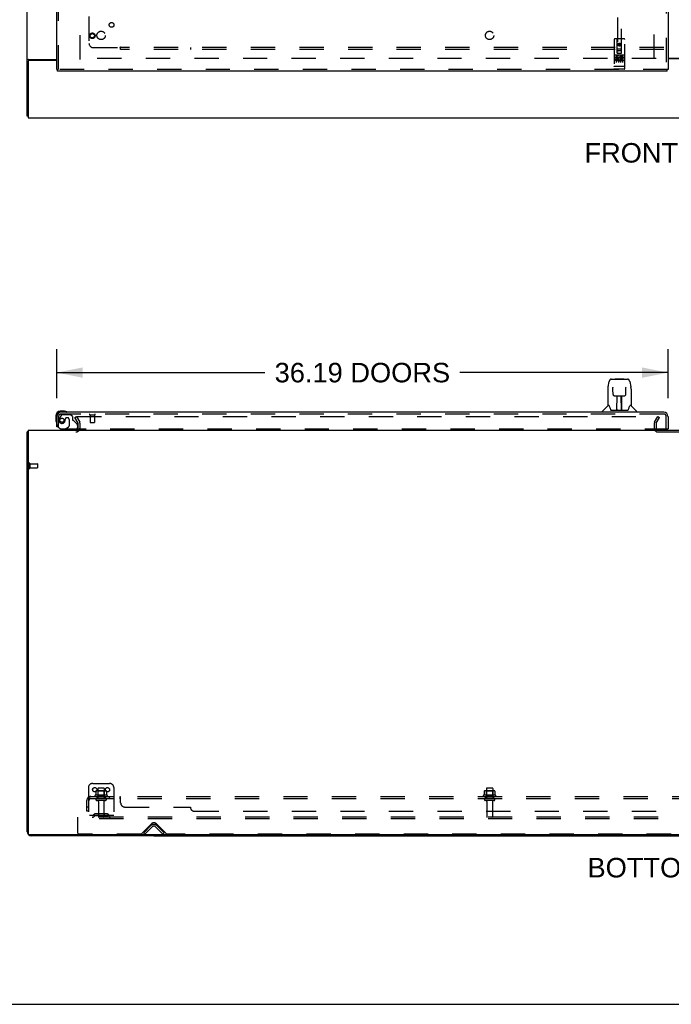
# Model space of a CAD drawing. Header units: inches. Extents: x 0 to 262, y 0 to 169.
# Tile 2 of 67: x 47 to 86, y 0 to 58. Entities that reach past the tile are written whole.
import ezdxf

# ---------------------------------------------------------------- set-up
doc = ezdxf.new("R2010")
doc.units = ezdxf.units.IN
doc.header["$LTSCALE"] = 14.384615
doc.header["$MEASUREMENT"] = 0
doc.linetypes.add('HIDDEN', pattern=[0.2, 0.1, -0.1])
doc.layers.get('0').update_dxf_attribs({"linetype": 'CONTINUOUS'})
for name, color, linetype in [('DEFAULT_2', 8, 'HIDDEN'), ('DIMENSIONS', 7, 'CONTINUOUS'), ('LEFTHAND_DOOR_ASSEMBLY', 7, 'CONTINUOUS'), ('SUBPANEL', 7, 'CONTINUOUS')]:
    doc.layers.add(name, color=color, linetype=linetype)
doc.styles.get("Standard").update_dxf_attribs({"font": 'arial.ttf'})
doc.dimstyles.new('DIMSTYLE_1', dxfattribs={"dimtxt": 1.153846, "dimasz": 1.538462, "dimexe": 0.09, "dimexo": 0.07, "dimgap": 0.0375, "dimtad": 0, "dimtih": 1, "dimtoh": 1, "dimzin": 4, "dimdsep": 46, "dimtxsty": 'Standard', "dimblk": '_FILLED', "dimblk1": '_FILLED', "dimblk2": '_FILLED', "dimcen": 0.09, "dimadec": 3, "dimazin": 1, "dimtfac": 1, "dimtdec": 3, "dimtofl": 0, "dimtmove": 0, "dimatfit": 3, "dimldrblk": '_FILLED', "dimfxl": 0, "dimtolj": 1, "dimtzin": 4, "dimarcsym": 0})

# ---------------------------------------------------------------- blocks, each defined once
blk = doc.blocks.new('_FILLED')
at = {"color": 0, "linetype": 'ByBlock'}
blk.add_solid([(0, 0), (-1, 0.2), (-1, -0.2)], dxfattribs=at)
blk = doc.blocks.new('*D8')
at = {"layer": 'DIMENSIONS', "color": 2, "linetype": 'Continuous'}
for p, q in [((49.617, 35.856), (49.617, 38.76)), ((85.805, 35.856), (85.805, 38.76)), ((49.617, 37.375), (61.944, 37.375)), ((85.805, 37.375), (73.478, 37.375))]:
    blk.add_line(p, q, dxfattribs=at)
at = {"layer": 'DIMENSIONS', "color": 2, "linetype": 'Continuous', "xscale": 1.5384615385, "yscale": 1.5384615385, "zscale": 1.5384615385, "rotation": 180}
blk.add_blockref('_FILLED', (49.617, 37.375), dxfattribs=at)
at = {"layer": 'DIMENSIONS', "color": 2, "linetype": 'Continuous', "xscale": 1.5384615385, "yscale": 1.5384615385, "zscale": 1.5384615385}
blk.add_blockref('_FILLED', (85.805, 37.375), dxfattribs=at)
at = {"layer": 'DIMENSIONS', "color": 2, "linetype": 'Continuous', "insert": (67.711, 37.952), "char_height": 1.15385, "width": 10.38033, "attachment_point": 2, "line_spacing_factor": 0.9}
blk.add_mtext('36.19 DOORS', dxfattribs=at)

msp = doc.modelspace()

# ---------------------------------------------------------------- linework, layer by layer
at = {"color": 3, "linetype": 'Continuous'}
for p, q in [((47.867, 52.556), (47.867, 120.348)), ((85.805, 55.967), (87.117, 55.967)), ((87.117, 55.952), (85.805, 55.952)), ((47.919, 55.788), (47.919, 52.452)), ((47.937, 55.9), (49.617, 55.9)), ((49.617, 55.848), (47.979, 55.848)), ((47.919, 52.452), (125.565, 52.452)), ((47.867, 10.214), (47.867, 33.863)), ((47.919, 33.967), (47.919, 10.079)), ((47.919, 33.967), (125.565, 33.967)), ((125.505, 10.019), (47.979, 10.019)), ((55.367, 9.967), (48.114, 9.967))]:
    msp.add_line(p, q, dxfattribs=at)
at = {"color": 7, "linetype": 'Continuous'}
for p, q in [((47.919, 52.556), (47.867, 52.556)), ((47.919, 33.863), (47.867, 33.863)), ((55.367, 10.019), (55.367, 9.967)), ((55.367, 9.967), (118.117, 9.967)), ((0, 0), (261.538, 0))]:
    msp.add_line(p, q, dxfattribs=at)
at = {"color": 3, "linetype": 'Continuous'}
for points in [[(47.903, 55.885), (47.899, 55.884), (47.895, 55.882), (47.891, 55.881), (47.888, 55.88), (47.885, 55.878), (47.882, 55.877), (47.879, 55.875), (47.877, 55.874), (47.874, 55.872), (47.872, 55.87), (47.871, 55.868), (47.87, 55.867), (47.869, 55.865), (47.868, 55.863), (47.868, 55.861), (47.867, 55.859)], [(47.937, 55.9), (47.935, 55.898), (47.933, 55.897), (47.93, 55.895), (47.927, 55.893), (47.923, 55.892), (47.919, 55.891), (47.915, 55.889), (47.911, 55.888), (47.903, 55.885)], [(47.919, 33.883), (47.919, 33.883), (47.915, 33.882), (47.911, 33.881), (47.907, 33.88), (47.903, 33.879), (47.899, 33.878), (47.895, 33.877), (47.891, 33.877), (47.888, 33.876), (47.885, 33.875), (47.882, 33.874), (47.879, 33.874), (47.877, 33.873), (47.874, 33.872), (47.872, 33.871), (47.871, 33.87), (47.87, 33.868), (47.869, 33.867), (47.868, 33.866), (47.868, 33.865), (47.867, 33.863)]]:
    msp.add_lwpolyline(points, dxfattribs=at)
for centre, radius, start, end in [((47.979, 55.788), 0.06, 90, 180), ((50.746, 34.11), 0.142, 270, 333.52253), ((48.114, 10.214), 0.246, 180, 219.46238), ((47.979, 10.079), 0.06, 180, 270), ((48.114, 10.214), 0.246, 230.53842, 270)]:
    msp.add_arc(centre, radius, start, end, dxfattribs=at)
at = {"layer": 'DEFAULT_2', "color": 8, "linetype": 'HIDDEN'}
for p, q in [((50.992, 55.9), (50.992, 117.004)), ((84.992, 55.931), (84.992, 116.973)), ((85.096, 55.952), (51.006, 55.952)), ((50.688, 34.728), (50.778, 34.78)), ((50.884, 34.388), (50.688, 34.728)), ((50.778, 34.78), (50.974, 34.44)), ((50.824, 34.78), (85.274, 34.78)), ((50.888, 34.11), (50.888, 34.371)), ((50.992, 34.11), (50.992, 34.371)), ((84.992, 34.371), (84.992, 34.082)), ((85.011, 34.44), (85.207, 34.78)), ((85.096, 34.371), (85.096, 34.082)), ((85.101, 34.388), (85.297, 34.728)), ((85.207, 34.78), (85.297, 34.728)), ((85.211, 33.863), (88.273, 33.863)), ((47.971, 32.005), (47.971, 31.721)), ((48.014, 32.005), (48.014, 31.721)), ((48.014, 31.987), (48.461, 31.987)), ((48.014, 31.739), (48.461, 31.739)), ((48.471, 31.977), (48.471, 31.749)), ((51.492, 12.821), (51.492, 11.071)), ((51.742, 13.071), (52.742, 13.071)), ((52.992, 12.821), (52.992, 11.071)), ((52.598, 12.366), (51.887, 12.366)), ((51.908, 12.296), (52.577, 12.296)), ((51.924, 12.611), (51.924, 12.393)), ((52.498, 12.632), (51.987, 12.632)), ((52.059, 12.612), (52.039, 12.632)), ((52.059, 12.316), (52.039, 12.296)), ((52.055, 12.766), (52.055, 12.171)), ((52.059, 12.316), (52.059, 12.612)), ((52.426, 12.612), (52.059, 12.612)), ((52.426, 12.316), (52.059, 12.316)), ((52.4, 12.796), (52.085, 12.796)), ((52.426, 12.612), (52.446, 12.632)), ((52.426, 12.316), (52.426, 12.612)), ((52.426, 12.316), (52.446, 12.296)), ((52.43, 12.766), (52.43, 12.171)), ((52.561, 12.611), (52.561, 12.393)), ((75.598, 12.366), (74.887, 12.366)), ((74.908, 12.296), (75.577, 12.296)), ((74.924, 12.611), (74.924, 12.393)), ((75.498, 12.632), (74.987, 12.632)), ((75.059, 12.612), (75.039, 12.632)), ((75.059, 12.316), (75.039, 12.296)), ((75.055, 12.766), (75.055, 12.171)), ((75.059, 12.316), (75.059, 12.612)), ((75.426, 12.612), (75.059, 12.612)), ((75.426, 12.316), (75.059, 12.316)), ((75.4, 12.796), (75.085, 12.796)), ((75.426, 12.612), (75.446, 12.632)), ((75.426, 12.316), (75.426, 12.612)), ((75.426, 12.316), (75.446, 12.296)), ((75.43, 12.766), (75.43, 12.171)), ((75.561, 12.611), (75.561, 12.393)), ((52.5, 12.171), (51.985, 12.171)), ((52.5, 12.061), (51.985, 12.061)), ((52.077, 11.999), (52.077, 11.101)), ((52.407, 11.999), (52.407, 11.101)), ((75.5, 12.171), (74.985, 12.171)), ((75.5, 12.061), (74.985, 12.061)), ((75.077, 11.999), (75.077, 11.101)), ((75.407, 11.999), (75.407, 11.101)), ((50.867, 10.967), (50.867, 11.071)), ((122.617, 11.071), (50.867, 11.071)), ((52.992, 11.175), (51.492, 11.175)), ((51.835, 11.244), (51.767, 11.195)), ((51.896, 11.159), (51.828, 11.11)), ((52.583, 11.265), (51.902, 11.265)), ((52.583, 11.161), (51.902, 11.161)), ((52.067, 11.265), (52.067, 11.161)), ((52.417, 11.265), (52.417, 11.161)), ((52.589, 11.159), (52.657, 11.11)), ((52.65, 11.244), (52.718, 11.195)), ((50.867, 10.134), (50.867, 10.967)), ((122.617, 10.967), (50.867, 10.967)), ((54.626, 10.08), (55.235, 10.689)), ((54.764, 10.145), (55.193, 10.574)), ((54.837, 10.071), (55.267, 10.501)), ((55.468, 10.501), (55.898, 10.071)), ((55.5, 10.689), (56.109, 10.08)), ((55.542, 10.574), (55.971, 10.145)), ((54.605, 10.071), (50.93, 10.071)), ((54.837, 10.071), (54.764, 10.145)), ((55.898, 10.071), (55.971, 10.145)), ((85.98, 10.071), (56.13, 10.071))]:
    msp.add_line(p, q, dxfattribs=at)
for points in [[(50.804, 34.762), (50.804, 34.764), (50.804, 34.766), (50.805, 34.768), (50.806, 34.77), (50.807, 34.771), (50.808, 34.773), (50.81, 34.775), (50.811, 34.776), (50.813, 34.777), (50.815, 34.778), (50.817, 34.779), (50.82, 34.779), (50.822, 34.78), (50.824, 34.78)], [(50.806, 34.755), (50.805, 34.756), (50.805, 34.758), (50.804, 34.76), (50.804, 34.762), (50.804, 34.762)], [(51.924, 12.393), (51.923, 12.391), (51.923, 12.39), (51.923, 12.389), (51.923, 12.388), (51.922, 12.388), (51.922, 12.387), (51.922, 12.387), (51.921, 12.386), (51.921, 12.386), (51.921, 12.386), (51.92, 12.385), (51.92, 12.385), (51.92, 12.385), (51.919, 12.385), (51.919, 12.384), (51.919, 12.384), (51.919, 12.384), (51.918, 12.384)], [(51.93, 12.62), (51.928, 12.619), (51.927, 12.618), (51.926, 12.617), (51.925, 12.616), (51.924, 12.614), (51.924, 12.612), (51.924, 12.611)], [(52.555, 12.62), (52.557, 12.619), (52.558, 12.618), (52.559, 12.617), (52.56, 12.616), (52.561, 12.614), (52.561, 12.612), (52.561, 12.611)], [(52.567, 12.384), (52.566, 12.384), (52.566, 12.384), (52.566, 12.384), (52.566, 12.385), (52.565, 12.385), (52.565, 12.385), (52.565, 12.385), (52.564, 12.386), (52.564, 12.386), (52.564, 12.386), (52.563, 12.387), (52.563, 12.387), (52.563, 12.388), (52.562, 12.388), (52.562, 12.389), (52.562, 12.39), (52.561, 12.391), (52.561, 12.393)], [(74.924, 12.393), (74.923, 12.391), (74.923, 12.39), (74.923, 12.389), (74.923, 12.388), (74.922, 12.388), (74.922, 12.387), (74.922, 12.387), (74.921, 12.386), (74.921, 12.386), (74.921, 12.386), (74.92, 12.385), (74.92, 12.385), (74.92, 12.385), (74.919, 12.385), (74.919, 12.384), (74.919, 12.384), (74.919, 12.384), (74.918, 12.384)], [(74.93, 12.62), (74.928, 12.619), (74.927, 12.618), (74.926, 12.617), (74.925, 12.616), (74.924, 12.614), (74.924, 12.612), (74.924, 12.611)], [(75.555, 12.62), (75.557, 12.619), (75.558, 12.618), (75.559, 12.617), (75.56, 12.616), (75.561, 12.614), (75.561, 12.612), (75.561, 12.611)], [(75.567, 12.384), (75.566, 12.384), (75.566, 12.384), (75.566, 12.384), (75.566, 12.385), (75.565, 12.385), (75.565, 12.385), (75.565, 12.385), (75.564, 12.386), (75.564, 12.386), (75.564, 12.386), (75.563, 12.387), (75.563, 12.387), (75.563, 12.388), (75.562, 12.388), (75.562, 12.389), (75.562, 12.39), (75.561, 12.391), (75.561, 12.393)]]:
    msp.add_lwpolyline(points, dxfattribs=at)
for centre in [(51.867, 12.696), (52.617, 12.696)]:
    msp.add_circle(centre, 0.128, dxfattribs=at)
for centre, radius, start, end in [((50.855, 34.371), 0.033, 0, 30), ((50.855, 34.371), 0.137, 0, 30), ((85.129, 34.371), 0.137, 150, 180), ((85.129, 34.371), 0.033, 150, 180), ((50.746, 34.11), 0.246, 270, 360), ((50.746, 34.11), 0.142, 333.52253, 360), ((85.211, 34.082), 0.219, 180, 270), ((85.211, 34.082), 0.115, 180, 270), ((47.993, 32.005), 0.0215, 0, 180), ((47.993, 31.721), 0.0215, 180, 360), ((48.461, 31.977), 0.01, 0, 90), ((48.461, 31.749), 0.01, 270, 360), ((51.742, 12.821), 0.25, 90, 180), ((52.742, 12.821), 0.25, 0, 90), ((51.908, 12.335), 0.0384, 124.44966, 270), ((52.242, 11.766), 0.698, 117.6814, 120.66313), ((51.987, 12.491), 0.141, 90, 113.95), ((52.085, 12.766), 0.03, 90, 180), ((52.4, 12.766), 0.03, 0, 90), ((52.498, 12.491), 0.141, 66.05, 90), ((52.242, 11.766), 0.698, 59.33687, 62.3186), ((52.577, 12.335), 0.0384, 270, 55.55034), ((74.908, 12.335), 0.0384, 124.44966, 270), ((75.242, 11.766), 0.698, 117.6814, 120.66313), ((74.987, 12.491), 0.141, 90, 113.95), ((75.085, 12.766), 0.03, 90, 180), ((75.4, 12.766), 0.03, 0, 90), ((75.498, 12.491), 0.141, 66.05, 90), ((75.242, 11.766), 0.698, 59.33687, 62.3186), ((75.577, 12.335), 0.0384, 270, 55.55034), ((51.985, 12.116), 0.055, 90, 270), ((52.015, 11.999), 0.0625, 0, 90), ((52.47, 11.999), 0.0625, 90, 180), ((52.5, 12.116), 0.055, 270, 90), ((74.985, 12.116), 0.055, 90, 270), ((75.015, 11.999), 0.0625, 0, 90), ((75.47, 11.999), 0.0625, 90, 180), ((75.5, 12.116), 0.055, 270, 90), ((51.707, 11.279), 0.104, 270, 305.75389), ((51.707, 11.279), 0.208, 270, 305.75389), ((51.902, 11.151), 0.114, 90, 125.75389), ((51.902, 11.151), 0.01, 90, 125.75389), ((52.107, 11.101), 0.03, 180, 270), ((52.377, 11.101), 0.03, 270, 360), ((52.583, 11.151), 0.114, 54.24611, 90), ((52.583, 11.151), 0.01, 54.24611, 90), ((52.778, 11.279), 0.208, 234.24611, 270), ((52.778, 11.279), 0.104, 234.24611, 270), ((75.107, 11.101), 0.03, 180, 270), ((75.377, 11.101), 0.03, 270, 360), ((55.367, 10.4), 0.246, 45, 135), ((55.367, 10.556), 0.188, 45, 135), ((55.367, 10.4), 0.142, 45, 135), ((50.93, 10.134), 0.0625, 180, 270), ((54.605, 10.101), 0.03, 270, 315), ((56.13, 10.101), 0.03, 225, 270), ((85.98, 10.101), 0.03, 270, 315)]:
    msp.add_arc(centre, radius, start, end, dxfattribs=at)
at = {"layer": 'LEFTHAND_DOOR_ASSEMBLY', "color": 8, "linetype": 'HIDDEN'}
for p, q in [((85.701, 117.598), (85.701, 55.306)), ((82.805, 84.281), (82.805, 56.279)), ((83.055, 56.279), (83.055, 84.281)), ((49.721, 55.306), (49.721, 59.857)), ((83.212, 57.119), (82.647, 57.119)), ((82.617, 57.089), (82.617, 55.364)), ((82.803, 56.279), (82.8, 57.089)), ((82.802, 56.529), (83.058, 56.529)), ((82.93, 56.852), (82.867, 56.816)), ((82.867, 56.816), (82.877, 56.81)), ((82.867, 56.816), (82.867, 56.743)), ((82.867, 56.743), (82.877, 56.749)), ((82.867, 56.743), (82.93, 56.707)), ((82.93, 56.84), (82.877, 56.81)), ((82.877, 56.81), (82.877, 56.749)), ((82.877, 56.749), (82.93, 56.719)), ((82.992, 56.816), (82.93, 56.852)), ((82.93, 56.852), (82.93, 56.84)), ((82.982, 56.81), (82.93, 56.84)), ((82.93, 56.719), (82.982, 56.749)), ((82.93, 56.707), (82.992, 56.743)), ((82.93, 56.707), (82.93, 56.719)), ((82.992, 56.816), (82.982, 56.81)), ((82.982, 56.749), (82.982, 56.81)), ((82.992, 56.743), (82.982, 56.749)), ((82.992, 56.743), (82.992, 56.816)), ((83.056, 56.279), (83.06, 57.089)), ((83.242, 55.364), (83.242, 57.089)), ((83.212, 56.162), (82.647, 56.162)), ((82.786, 56.04), (82.693, 56.04)), ((82.693, 56.04), (82.693, 55.998)), ((82.786, 55.998), (82.693, 55.998)), ((82.719, 56.146), (82.891, 56.146)), ((82.742, 56.031), (82.742, 55.725)), ((82.789, 55.954), (82.743, 55.954)), ((82.803, 56.279), (82.805, 56.279)), ((82.805, 56.279), (83.055, 56.279)), ((83.015, 56.404), (82.845, 56.404)), ((82.867, 56.031), (82.867, 55.725)), ((82.969, 56.146), (83.141, 56.146)), ((82.992, 56.031), (82.992, 55.725)), ((83.006, 56.005), (82.993, 55.986)), ((83.002, 56.03), (83.006, 56.028)), ((83.162, 56.04), (83.006, 56.04)), ((83.006, 56.04), (83.006, 56.028)), ((83.006, 56.005), (83.006, 55.827)), ((83.162, 55.998), (83.048, 55.998)), ((83.048, 55.998), (83.048, 55.954)), ((83.14, 55.954), (83.048, 55.954)), ((83.055, 56.279), (83.056, 56.279)), ((83.117, 56.031), (83.117, 55.725)), ((83.14, 55.954), (83.14, 55.912)), ((83.162, 56.04), (83.162, 55.998)), ((82.635, 55.493), (82.634, 55.493)), ((82.636, 55.493), (82.635, 55.493)), ((82.637, 55.493), (82.636, 55.493)), ((82.638, 55.493), (82.637, 55.493)), ((82.639, 55.492), (82.638, 55.493)), ((82.638, 55.493), (82.638, 55.493)), ((82.64, 55.492), (82.639, 55.492)), ((82.641, 55.492), (82.64, 55.492)), ((82.642, 55.492), (82.641, 55.492)), ((82.643, 55.492), (82.642, 55.492)), ((82.642, 55.492), (82.642, 55.492)), ((82.644, 55.492), (82.643, 55.492)), ((82.645, 55.492), (82.644, 55.492)), ((82.646, 55.492), (82.645, 55.492)), ((82.647, 55.492), (82.646, 55.492)), ((83.213, 55.492), (82.647, 55.492)), ((82.647, 55.492), (82.647, 55.492)), ((82.786, 55.913), (82.757, 55.913)), ((82.849, 55.869), (82.757, 55.869)), ((82.849, 55.827), (82.757, 55.827)), ((82.849, 55.869), (82.849, 55.827)), ((82.981, 55.875), (82.998, 55.836)), ((83.162, 55.827), (83.006, 55.827)), ((83.14, 55.912), (83.048, 55.912)), ((83.048, 55.912), (83.048, 55.869)), ((83.162, 55.869), (83.048, 55.869)), ((83.162, 55.869), (83.162, 55.827)), ((83.213, 55.492), (83.214, 55.492)), ((83.214, 55.492), (83.215, 55.492)), ((83.215, 55.492), (83.216, 55.492)), ((83.215, 55.492), (83.215, 55.492)), ((83.216, 55.492), (83.217, 55.492)), ((83.217, 55.492), (83.218, 55.492)), ((83.218, 55.492), (83.219, 55.492)), ((83.219, 55.492), (83.22, 55.492)), ((83.22, 55.492), (83.221, 55.492)), ((83.22, 55.492), (83.22, 55.492)), ((83.221, 55.492), (83.222, 55.493)), ((83.222, 55.493), (83.223, 55.493)), ((83.223, 55.493), (83.224, 55.493)), ((83.224, 55.493), (83.225, 55.493)), ((83.224, 55.493), (83.224, 55.493)), ((83.225, 55.493), (83.226, 55.493)), ((83.226, 55.493), (83.227, 55.493)), ((85.763, 55.306), (49.659, 55.306)), ((83.212, 55.334), (82.647, 55.334)), ((49.721, 34.171), (49.721, 34.779)), ((49.897, 34.867), (49.796, 34.722)), ((85.558, 34.921), (49.864, 34.921)), ((49.962, 34.9), (50.413, 34.9)), ((50.118, 34.61), (50.118, 34.622)), ((50.249, 34.708), (50.216, 34.708)), ((50.347, 34.61), (50.347, 34.231)), ((50.539, 34.774), (50.413, 34.9)), ((50.539, 34.774), (50.539, 34.595)), ((50.598, 34.537), (50.817, 34.317)), ((51.579, 34.878), (51.863, 34.878)), ((51.597, 34.878), (51.597, 34.431)), ((51.607, 34.421), (51.835, 34.421)), ((51.845, 34.878), (51.845, 34.431)), ((85.701, 34.046), (85.701, 34.779)), ((49.721, 34.171), (49.693, 34.171)), ((49.909, 34.046), (85.743, 34.046)), ((50.689, 33.967), (50.059, 33.967)), ((50.128, 34.046), (50.298, 34.144)), ((50.846, 34.247), (50.846, 34.124))]:
    msp.add_line(p, q, dxfattribs=at)
at = {"layer": 'LEFTHAND_DOOR_ASSEMBLY', "color": 3, "linetype": 'Continuous'}
for p, q in [((85.805, 117.598), (85.805, 55.306)), ((49.617, 55.306), (49.617, 59.702)), ((85.763, 55.202), (49.659, 55.202)), ((85.558, 35.025), (49.864, 35.025)), ((49.617, 34.171), (49.617, 34.779)), ((85.805, 34.779), (85.805, 34.046))]:
    msp.add_line(p, q, dxfattribs=at)
at = {"layer": 'LEFTHAND_DOOR_ASSEMBLY', "color": 7, "linetype": 'Continuous'}
for p, q in [((49.617, 55.306), (49.659, 55.306)), ((49.659, 55.202), (49.659, 55.306)), ((85.805, 55.306), (85.763, 55.306)), ((85.763, 55.202), (85.763, 55.306)), ((82.256, 36.534), (82.321, 36.839)), ((82.445, 36.994), (83.329, 36.994)), ((82.532, 36.994), (82.53, 36.994)), ((82.692, 37.013), (82.672, 36.994)), ((82.692, 37.013), (83.168, 37.013)), ((83.168, 37.013), (83.188, 36.994)), ((83.329, 36.994), (83.415, 36.994)), ((83.539, 36.839), (83.604, 36.534)), ((82.241, 36.391), (82.241, 35.419)), ((82.542, 36.519), (82.542, 36.516)), ((82.542, 36.516), (82.542, 36.513)), ((82.542, 36.513), (82.542, 36.509)), ((82.542, 36.509), (82.542, 36.501)), ((82.545, 36.37), (82.542, 36.501)), ((82.55, 36.087), (82.545, 36.37)), ((83.31, 36.087), (83.317, 36.5)), ((83.317, 36.5), (83.318, 36.509)), ((83.318, 36.509), (83.318, 36.513)), ((83.61, 36.504), (83.604, 36.534)), ((83.619, 36.39), (83.619, 35.419)), ((82.55, 36.087), (82.551, 36.074)), ((82.63, 36.009), (82.75, 36.009)), ((82.781, 35.163), (82.795, 36.01)), ((82.786, 36.01), (83.074, 36.01)), ((82.788, 35.594), (82.788, 36.01)), ((82.792, 35.785), (82.788, 35.785)), ((82.791, 35.773), (82.788, 35.773)), ((83.056, 35.143), (83.041, 36.01)), ((83.072, 35.785), (83.045, 35.785)), ((83.072, 35.773), (83.045, 35.773)), ((83.049, 35.545), (83.072, 35.545)), ((83.072, 35.541), (83.049, 35.541)), ((83.072, 35.143), (83.072, 36.01)), ((83.11, 36.009), (83.23, 36.009)), ((50.077, 35.085), (49.82, 35.085)), ((49.864, 35.025), (49.82, 35.025)), ((50.115, 35.082), (50.077, 35.085)), ((81.926, 35.025), (81.926, 35.088)), ((82.235, 35.413), (81.938, 35.115)), ((82.314, 35.419), (82.241, 35.419)), ((82.311, 35.419), (82.317, 35.408)), ((82.377, 35.254), (82.391, 35.207)), ((82.391, 35.207), (82.394, 35.198)), ((82.444, 35.143), (83.416, 35.143)), ((82.782, 35.215), (82.781, 35.189)), ((82.788, 35.143), (82.788, 35.148)), ((83.055, 35.189), (83.055, 35.215)), ((83.466, 35.198), (83.469, 35.207)), ((83.543, 35.408), (83.548, 35.417)), ((83.619, 35.419), (83.546, 35.419)), ((83.625, 35.413), (83.922, 35.115)), ((83.934, 35.025), (83.934, 35.088)), ((49.557, 34.822), (49.557, 34.566)), ((49.557, 34.566), (49.56, 34.528)), ((49.617, 34.822), (49.617, 34.779)), ((49.693, 34.171), (49.617, 34.171)), ((50.128, 34.046), (50.059, 34.006)), ((50.059, 33.967), (50.059, 34.006)), ((85.743, 34.046), (85.805, 34.046))]:
    msp.add_line(p, q, dxfattribs=at)
at = {"layer": 'LEFTHAND_DOOR_ASSEMBLY', "color": 8, "linetype": 'HIDDEN'}
for points in [[(82.712, 56.145), (82.713, 56.145), (82.713, 56.145), (82.713, 56.145), (82.713, 56.145), (82.713, 56.145), (82.713, 56.145), (82.713, 56.145), (82.713, 56.145), (82.713, 56.145), (82.713, 56.145), (82.714, 56.145), (82.714, 56.145), (82.714, 56.145), (82.714, 56.146), (82.714, 56.146), (82.714, 56.146), (82.714, 56.146), (82.714, 56.146), (82.714, 56.146), (82.715, 56.146), (82.715, 56.146), (82.715, 56.146), (82.715, 56.146), (82.715, 56.146), (82.715, 56.146), (82.715, 56.146), (82.716, 56.146), (82.716, 56.146), (82.716, 56.146), (82.716, 56.146), (82.716, 56.146), (82.716, 56.146), (82.717, 56.146), (82.717, 56.146), (82.717, 56.146), (82.717, 56.146), (82.717, 56.146), (82.717, 56.146), (82.718, 56.146), (82.718, 56.146), (82.718, 56.146), (82.718, 56.146), (82.718, 56.146), (82.719, 56.146), (82.719, 56.146)], [(82.891, 56.146), (82.891, 56.146), (82.891, 56.146), (82.891, 56.146), (82.892, 56.146), (82.892, 56.146), (82.892, 56.146), (82.892, 56.146), (82.892, 56.146), (82.893, 56.146), (82.893, 56.146), (82.893, 56.146), (82.893, 56.146), (82.893, 56.146), (82.894, 56.146), (82.894, 56.146), (82.894, 56.146), (82.894, 56.146), (82.894, 56.146), (82.894, 56.146), (82.894, 56.146), (82.895, 56.146), (82.895, 56.146), (82.895, 56.146), (82.895, 56.146), (82.895, 56.146), (82.895, 56.146), (82.895, 56.146), (82.896, 56.146), (82.896, 56.146), (82.896, 56.146), (82.896, 56.146), (82.896, 56.146), (82.896, 56.145), (82.896, 56.145), (82.896, 56.145), (82.896, 56.145), (82.897, 56.145), (82.897, 56.145), (82.897, 56.145), (82.897, 56.145), (82.897, 56.145), (82.897, 56.145), (82.897, 56.145), (82.897, 56.145), (82.897, 56.145), (82.897, 56.145)], [(82.962, 56.145), (82.963, 56.145), (82.963, 56.145), (82.963, 56.145), (82.963, 56.145), (82.963, 56.145), (82.963, 56.145), (82.963, 56.145), (82.963, 56.145), (82.963, 56.145), (82.963, 56.145), (82.964, 56.145), (82.964, 56.145), (82.964, 56.145), (82.964, 56.146), (82.964, 56.146), (82.964, 56.146), (82.964, 56.146), (82.964, 56.146), (82.964, 56.146), (82.965, 56.146), (82.965, 56.146), (82.965, 56.146), (82.965, 56.146), (82.965, 56.146), (82.965, 56.146), (82.965, 56.146), (82.966, 56.146), (82.966, 56.146), (82.966, 56.146), (82.966, 56.146), (82.966, 56.146), (82.966, 56.146), (82.967, 56.146), (82.967, 56.146), (82.967, 56.146), (82.967, 56.146), (82.967, 56.146), (82.967, 56.146), (82.968, 56.146), (82.968, 56.146), (82.968, 56.146), (82.968, 56.146), (82.968, 56.146), (82.969, 56.146), (82.969, 56.146)], [(83.141, 56.146), (83.141, 56.146), (83.141, 56.146), (83.141, 56.146), (83.142, 56.146), (83.142, 56.146), (83.142, 56.146), (83.142, 56.146), (83.142, 56.146), (83.143, 56.146), (83.143, 56.146), (83.143, 56.146), (83.143, 56.146), (83.143, 56.146), (83.144, 56.146), (83.144, 56.146), (83.144, 56.146), (83.144, 56.146), (83.144, 56.146), (83.144, 56.146), (83.144, 56.146), (83.145, 56.146), (83.145, 56.146), (83.145, 56.146), (83.145, 56.146), (83.145, 56.146), (83.145, 56.146), (83.145, 56.146), (83.146, 56.146), (83.146, 56.146), (83.146, 56.146), (83.146, 56.146), (83.146, 56.146), (83.146, 56.145), (83.146, 56.145), (83.146, 56.145), (83.147, 56.145), (83.147, 56.145), (83.147, 56.145), (83.147, 56.145), (83.147, 56.145), (83.147, 56.145), (83.147, 56.145), (83.147, 56.145), (83.147, 56.145), (83.147, 56.145), (83.147, 56.145)], [(82.634, 55.493), (82.634, 55.493), (82.633, 55.493), (82.633, 55.493), (82.633, 55.493), (82.632, 55.493), (82.632, 55.493), (82.631, 55.493), (82.631, 55.493), (82.631, 55.493), (82.63, 55.493), (82.63, 55.494), (82.63, 55.494), (82.629, 55.494), (82.629, 55.494), (82.629, 55.494), (82.628, 55.494), (82.628, 55.494), (82.628, 55.494), (82.627, 55.494), (82.627, 55.494), (82.627, 55.494), (82.627, 55.494), (82.626, 55.494), (82.626, 55.494), (82.626, 55.494), (82.625, 55.495), (82.625, 55.495), (82.625, 55.495), (82.625, 55.495), (82.624, 55.495), (82.624, 55.495), (82.624, 55.495), (82.623, 55.495), (82.623, 55.495), (82.623, 55.495), (82.623, 55.495), (82.623, 55.495), (82.622, 55.496), (82.622, 55.496), (82.622, 55.496), (82.622, 55.496), (82.621, 55.496), (82.621, 55.496), (82.621, 55.496), (82.621, 55.496), (82.621, 55.496), (82.62, 55.496), (82.62, 55.496), (82.62, 55.497), (82.62, 55.497), (82.62, 55.497), (82.62, 55.497), (82.619, 55.497), (82.619, 55.497), (82.619, 55.497), (82.619, 55.497), (82.619, 55.497), (82.619, 55.497), (82.619, 55.498), (82.619, 55.498), (82.618, 55.498), (82.618, 55.498), (82.618, 55.498), (82.618, 55.498), (82.618, 55.498), (82.618, 55.498), (82.618, 55.498), (82.618, 55.498), (82.618, 55.499), (82.618, 55.499), (82.618, 55.499), (82.618, 55.499), (82.618, 55.499), (82.618, 55.499), (82.617, 55.499), (82.617, 55.499), (82.617, 55.499), (82.617, 55.499), (82.617, 55.5)], [(83.227, 55.493), (83.227, 55.493), (83.227, 55.493), (83.228, 55.493), (83.228, 55.493), (83.228, 55.493), (83.229, 55.493), (83.229, 55.493), (83.229, 55.493), (83.23, 55.494), (83.23, 55.494), (83.23, 55.494), (83.231, 55.494), (83.231, 55.494), (83.231, 55.494), (83.232, 55.494), (83.232, 55.494), (83.232, 55.494), (83.233, 55.494), (83.233, 55.494), (83.233, 55.494), (83.234, 55.494), (83.234, 55.494), (83.234, 55.494), (83.235, 55.495), (83.235, 55.495), (83.235, 55.495), (83.235, 55.495), (83.236, 55.495), (83.236, 55.495), (83.236, 55.495), (83.236, 55.495), (83.237, 55.495), (83.237, 55.495), (83.237, 55.495), (83.237, 55.495), (83.238, 55.496), (83.238, 55.496), (83.238, 55.496), (83.238, 55.496), (83.239, 55.496), (83.239, 55.496), (83.239, 55.496), (83.239, 55.496), (83.239, 55.496), (83.239, 55.496), (83.24, 55.496), (83.24, 55.497), (83.24, 55.497), (83.24, 55.497), (83.24, 55.497), (83.24, 55.497), (83.241, 55.497), (83.241, 55.497), (83.241, 55.497), (83.241, 55.497), (83.241, 55.497), (83.241, 55.498), (83.241, 55.498), (83.241, 55.498), (83.242, 55.498), (83.242, 55.498), (83.242, 55.498), (83.242, 55.498), (83.242, 55.498), (83.242, 55.498), (83.242, 55.498), (83.242, 55.499), (83.242, 55.499), (83.242, 55.499), (83.242, 55.499), (83.242, 55.499), (83.242, 55.499), (83.242, 55.499), (83.242, 55.499), (83.242, 55.499), (83.242, 55.499), (83.242, 55.5)]]:
    msp.add_lwpolyline(points, dxfattribs=at)
at = {"layer": 'LEFTHAND_DOOR_ASSEMBLY', "color": 7, "linetype": 'Continuous'}
for points in [[(82.445, 36.994), (82.442, 36.994), (82.429, 36.992), (82.416, 36.989), (82.403, 36.984), (82.392, 36.977), (82.382, 36.969), (82.372, 36.96), (82.364, 36.95), (82.357, 36.94), (82.351, 36.928), (82.345, 36.916), (82.339, 36.902), (82.334, 36.887), (82.329, 36.871), (82.324, 36.852), (82.321, 36.839)], [(83.539, 36.839), (83.536, 36.852), (83.531, 36.871), (83.526, 36.888), (83.521, 36.903), (83.515, 36.916), (83.509, 36.929), (83.502, 36.94), (83.495, 36.951), (83.487, 36.96), (83.478, 36.969), (83.467, 36.977), (83.456, 36.984), (83.444, 36.989), (83.431, 36.992), (83.417, 36.994), (83.415, 36.994)], [(82.256, 36.534), (82.25, 36.503), (82.245, 36.463), (82.242, 36.423), (82.241, 36.391)], [(82.542, 36.522), (82.542, 36.522), (82.542, 36.523), (82.542, 36.522), (82.542, 36.522), (82.542, 36.521), (82.542, 36.52), (82.542, 36.519)], [(83.318, 36.513), (83.318, 36.517), (83.318, 36.518), (83.318, 36.52), (83.318, 36.521), (83.318, 36.522), (83.318, 36.522), (83.318, 36.523)], [(83.619, 36.39), (83.618, 36.424), (83.615, 36.464), (83.61, 36.504)], [(82.551, 36.074), (82.555, 36.062), (82.56, 36.05), (82.567, 36.039), (82.576, 36.03), (82.586, 36.022), (82.597, 36.016), (82.608, 36.012), (82.62, 36.01), (82.629, 36.009)], [(82.75, 36.009), (82.754, 36.009), (82.762, 36.01), (82.771, 36.01)], [(82.771, 36.01), (82.779, 36.01), (82.786, 36.01)], [(83.074, 36.01), (83.082, 36.01), (83.09, 36.01)], [(83.09, 36.01), (83.098, 36.01), (83.107, 36.009), (83.11, 36.009)], [(83.231, 36.009), (83.241, 36.01), (83.253, 36.013), (83.264, 36.017), (83.275, 36.023), (83.285, 36.031), (83.294, 36.04), (83.301, 36.051), (83.306, 36.063), (83.309, 36.075), (83.31, 36.087)], [(82.317, 35.408), (82.33, 35.38), (82.345, 35.345), (82.361, 35.302), (82.377, 35.254)], [(82.394, 35.198), (82.399, 35.186), (82.404, 35.175), (82.409, 35.166)], [(82.409, 35.166), (82.414, 35.159), (82.42, 35.153), (82.427, 35.148), (82.434, 35.145), (82.441, 35.143), (82.444, 35.143)], [(83.416, 35.143), (83.418, 35.143), (83.426, 35.145), (83.433, 35.148), (83.44, 35.153), (83.445, 35.159), (83.451, 35.166)], [(83.451, 35.166), (83.456, 35.175), (83.461, 35.185), (83.466, 35.198)], [(83.469, 35.207), (83.483, 35.253), (83.498, 35.3), (83.514, 35.343), (83.529, 35.379), (83.543, 35.408)]]:
    msp.add_lwpolyline(points, dxfattribs=at)
at = {"layer": 'LEFTHAND_DOOR_ASSEMBLY', "color": 8, "linetype": 'HIDDEN'}
for centre, radius in [((51.721, 57.306), 0.164), ((51.721, 57.306), 0.124), ((82.93, 56.779), 0.085), ((82.93, 56.779), 0.0845), ((49.921, 34.558), 0.12)]:
    msp.add_circle(centre, radius, dxfattribs=at)
for centre, radius, start, end in [((82.647, 57.089), 0.03, 90, 180), ((82.77, 57.089), 0.03, 0, 90), ((83.09, 57.089), 0.03, 90, 180), ((83.212, 57.089), 0.03, 0, 90), ((82.647, 56.192), 0.03, 180, 270), ((82.757, 55.891), 0.0644, 102.29948, 270.07752), ((82.786, 55.977), 0.0635, 270, 90), ((82.786, 55.976), 0.0219, 280.307, 90), ((82.845, 56.364), 0.04, 90, 180), ((82.845, 56.319), 0.04, 180, 270), ((82.956, 55.934), 0.107, 64.26362, 293.40274), ((82.956, 55.934), 0.0639, 54.88948, 293.40261), ((83.015, 56.364), 0.04, 0, 90), ((83.015, 56.319), 0.04, 270, 360), ((83.212, 56.192), 0.03, 270, 360), ((82.647, 55.364), 0.03, 180, 270), ((82.757, 55.891), 0.0219, 89.90115, 270), ((83.212, 55.364), 0.03, 270, 360), ((49.864, 34.779), 0.142, 90, 180), ((49.921, 34.558), 0.187, 163.15611, 342.15176), ((50.112, 34.501), 0.386, 144.9, 163.15611), ((49.962, 34.821), 0.079, 90, 144.9), ((49.726, 34.622), 0.393, 342.07023, 358.3395), ((50.216, 34.61), 0.098, 90, 180), ((50.249, 34.61), 0.098, 0, 90), ((50.578, 34.595), 0.039, 180, 248.39038), ((50.527, 34.466), 0.1, 45, 68.39038), ((51.579, 34.9), 0.0215, 90, 270), ((51.607, 34.431), 0.01, 180, 270), ((51.835, 34.431), 0.01, 270, 360), ((51.863, 34.9), 0.0215, 270, 90), ((85.558, 34.779), 0.142, 0, 90), ((49.909, 34.296), 0.25, 180, 270), ((50.247, 34.231), 0.1, 300.09201, 360), ((50.746, 34.247), 0.1, 0, 45), ((50.689, 34.124), 0.157, 330.16967, 360)]:
    msp.add_arc(centre, radius, start, end, dxfattribs=at)
at = {"layer": 'LEFTHAND_DOOR_ASSEMBLY', "color": 7, "linetype": 'Continuous'}
for centre, radius, start, end in [((49.82, 34.822), 0.263, 90, 180), ((49.82, 34.822), 0.203, 90, 180), ((50.077, 34.835), 0.25, 59.11011, 90), ((50.197, 35.04), 0.015, 270, 353.62041), ((50.197, 35.037), 0.015, 6.37959, 59.11011), ((81.965, 35.088), 0.0394, 135, 180), ((82.249, 35.399), 0.0197, 97.5, 135), ((82.8, 35.163), 0.0197, 179, 270), ((82.8, 35.163), 0.0197, 260.73897, 269.92316), ((83.036, 35.163), 0.0197, 270, 1), ((83.036, 35.163), 0.0197, 270.07713, 272.64688), ((83.611, 35.399), 0.0197, 45, 82.5), ((83.895, 35.088), 0.0394, 0, 45), ((49.807, 34.566), 0.25, 180, 210.88989), ((49.606, 34.445), 0.015, 210.88989, 263.62041), ((49.602, 34.445), 0.015, 276.37959, 360), ((50.689, 34.124), 0.157, 270, 330.16967)]:
    msp.add_arc(centre, radius, start, end, dxfattribs=at)
at = {"layer": 'LEFTHAND_DOOR_ASSEMBLY', "color": 3, "linetype": 'Continuous'}
for centre, radius, start, end in [((49.864, 34.779), 0.246, 90, 180), ((85.558, 34.779), 0.246, 0, 90), ((85.743, 34.066), 0.02, 270, 360)]:
    msp.add_arc(centre, radius, start, end, dxfattribs=at)
at = {"layer": 'LEFTHAND_DOOR_ASSEMBLY', "color": 7, "linetype": 'Continuous'}
for centre, start_param, end_param in [((82.78, 35.183), -2.940151, -2.835574), ((83.056, 35.183), -3.447611, -3.141593)]:
    msp.add_ellipse(centre, major_axis=(0, 0.0394), ratio=1, start_param=start_param, end_param=end_param, dxfattribs=at)
at = {"layer": 'SUBPANEL', "color": 8, "linetype": 'HIDDEN'}
for p, q in [((51.524, 58.448), (51.524, 56.858)), ((51.774, 56.608), (53.363, 56.608)), ((53.399, 56.569), (53.399, 56.649)), ((120.086, 56.608), (53.399, 56.608)), ((53.399, 56.483), (53.399, 56.569)), ((57.524, 56.608), (57.524, 56.483)), ((120.086, 56.483), (53.399, 56.483)), ((51.485, 12.242), (51.565, 12.146)), ((51.524, 12.171), (51.524, 12.296)), ((51.524, 12.296), (121.961, 12.296)), ((51.992, 12.296), (51.992, 12.171)), ((52.492, 12.296), (52.492, 12.171)), ((52.721, 12.296), (52.721, 12.171)), ((53.002, 12.296), (53.002, 12.171)), ((53.363, 12.171), (53.363, 12.296)), ((53.383, 12.273), (53.382, 12.277)), ((53.397, 12.245), (53.395, 12.247)), ((53.399, 11.921), (53.399, 12.242)), ((74.992, 12.171), (74.992, 12.296)), ((75.492, 12.171), (75.492, 12.296)), ((51.399, 11.421), (51.399, 12.059)), ((51.524, 11.671), (51.399, 11.671)), ((51.524, 12.171), (121.961, 12.171)), ((51.524, 11.421), (51.524, 12.059)), ((53.379, 12.157), (53.376, 12.161)), ((53.649, 11.671), (57.524, 11.671)), ((51.524, 11.421), (51.399, 11.421)), ((57.774, 11.421), (115.711, 11.421))]:
    msp.add_line(p, q, dxfattribs=at)
for points in [[(53.374, 56.623), (53.372, 56.62), (53.371, 56.618), (53.369, 56.616), (53.368, 56.614), (53.366, 56.611), (53.365, 56.61), (53.363, 56.608)], [(53.376, 56.594), (53.374, 56.596), (53.372, 56.598), (53.37, 56.6), (53.368, 56.602), (53.367, 56.604), (53.365, 56.606), (53.363, 56.608)], [(53.399, 56.649), (53.397, 56.648), (53.395, 56.647), (53.394, 56.646), (53.392, 56.646), (53.39, 56.644), (53.389, 56.643), (53.387, 56.642), (53.386, 56.64), (53.384, 56.639), (53.383, 56.637), (53.382, 56.635), (53.38, 56.633), (53.379, 56.631), (53.378, 56.629), (53.376, 56.627), (53.374, 56.623)], [(53.399, 56.569), (53.397, 56.572), (53.395, 56.574), (53.393, 56.576), (53.392, 56.578), (53.39, 56.58), (53.388, 56.582), (53.387, 56.584), (53.385, 56.586), (53.383, 56.588), (53.382, 56.589), (53.376, 56.594)], [(51.485, 12.242), (51.488, 12.245), (51.49, 12.247), (51.492, 12.25), (51.494, 12.254), (51.496, 12.258), (51.498, 12.261), (51.5, 12.265), (51.503, 12.273)], [(51.503, 12.273), (51.505, 12.277), (51.507, 12.28), (51.508, 12.284), (51.51, 12.287), (51.512, 12.29), (51.514, 12.292), (51.516, 12.294), (51.518, 12.295), (51.52, 12.296), (51.522, 12.296), (51.524, 12.296)], [(53.376, 12.287), (53.374, 12.29), (53.372, 12.292), (53.37, 12.294), (53.368, 12.295), (53.367, 12.296), (53.365, 12.296), (53.363, 12.296)], [(53.382, 12.277), (53.38, 12.28), (53.378, 12.284), (53.376, 12.287), (53.374, 12.29), (53.372, 12.292), (53.37, 12.294), (53.368, 12.295), (53.367, 12.296), (53.365, 12.296), (53.363, 12.296)], [(53.388, 12.261), (53.385, 12.269), (53.383, 12.273)], [(53.399, 12.242), (53.397, 12.245), (53.395, 12.247), (53.393, 12.25), (53.392, 12.254), (53.39, 12.258), (53.388, 12.261)], [(51.524, 12.231), (51.524, 12.231), (51.524, 12.231), (51.524, 12.231), (51.524, 12.23), (51.524, 12.23), (51.524, 12.229), (51.524, 12.229), (51.524, 12.228), (51.524, 12.228)], [(51.547, 12.167), (51.547, 12.167), (51.547, 12.167), (51.546, 12.168), (51.546, 12.168), (51.546, 12.168), (51.546, 12.169), (51.545, 12.169), (51.545, 12.17), (51.545, 12.17), (51.544, 12.171), (51.544, 12.172), (51.544, 12.172), (51.543, 12.173), (51.543, 12.174), (51.543, 12.174), (51.542, 12.175), (51.542, 12.176), (51.542, 12.176), (51.541, 12.177), (51.541, 12.178), (51.54, 12.179), (51.54, 12.179), (51.54, 12.18), (51.539, 12.181), (51.539, 12.182), (51.539, 12.182), (51.538, 12.183), (51.538, 12.184), (51.537, 12.185), (51.537, 12.186), (51.537, 12.187), (51.536, 12.188), (51.536, 12.188), (51.535, 12.189), (51.535, 12.19), (51.535, 12.191), (51.534, 12.192), (51.534, 12.193), (51.534, 12.194), (51.533, 12.195), (51.533, 12.196), (51.532, 12.197), (51.532, 12.198), (51.532, 12.2), (51.531, 12.201), (51.531, 12.202), (51.53, 12.203), (51.53, 12.204), (51.53, 12.205), (51.529, 12.206), (51.529, 12.208), (51.529, 12.209), (51.528, 12.21), (51.528, 12.211), (51.528, 12.212), (51.527, 12.213), (51.527, 12.214), (51.527, 12.215), (51.526, 12.216), (51.526, 12.217), (51.526, 12.218), (51.526, 12.219), (51.525, 12.22), (51.525, 12.221), (51.525, 12.222), (51.525, 12.223), (51.525, 12.224), (51.524, 12.225), (51.524, 12.226), (51.524, 12.227), (51.524, 12.228), (51.524, 12.229), (51.524, 12.229), (51.524, 12.23), (51.524, 12.23), (51.524, 12.231), (51.524, 12.231), (51.524, 12.231)], [(51.551, 12.153), (51.547, 12.157), (51.545, 12.159), (51.543, 12.161), (51.541, 12.162), (51.538, 12.164), (51.536, 12.166), (51.534, 12.168), (51.531, 12.169), (51.529, 12.17), (51.527, 12.171), (51.525, 12.171), (51.524, 12.171)], [(51.544, 12.171), (51.544, 12.171), (51.544, 12.17), (51.545, 12.17), (51.545, 12.169), (51.546, 12.169), (51.546, 12.168), (51.546, 12.168), (51.546, 12.168), (51.547, 12.167), (51.547, 12.167), (51.547, 12.167)], [(51.565, 12.146), (51.564, 12.145), (51.563, 12.145), (51.562, 12.145), (51.561, 12.145), (51.56, 12.146), (51.559, 12.147), (51.558, 12.148), (51.556, 12.149), (51.555, 12.15), (51.553, 12.152), (51.551, 12.153)], [(53.374, 12.164), (53.372, 12.166), (53.371, 12.168), (53.369, 12.169), (53.368, 12.17), (53.366, 12.171), (53.365, 12.171), (53.363, 12.171)], [(53.376, 12.161), (53.375, 12.162), (53.374, 12.164), (53.372, 12.166), (53.371, 12.168), (53.369, 12.169), (53.368, 12.17), (53.366, 12.171), (53.365, 12.171), (53.363, 12.171)], [(53.383, 12.152), (53.382, 12.153), (53.38, 12.155), (53.379, 12.157)], [(53.399, 12.146), (53.397, 12.145), (53.395, 12.145), (53.394, 12.145), (53.392, 12.145), (53.39, 12.146), (53.389, 12.147), (53.387, 12.148), (53.386, 12.149), (53.384, 12.15), (53.383, 12.152), (53.382, 12.153)], [(53.399, 12.146), (53.397, 12.145), (53.395, 12.145), (53.394, 12.145), (53.392, 12.145), (53.39, 12.146), (53.389, 12.147), (53.387, 12.148), (53.386, 12.149), (53.384, 12.15)]]:
    msp.add_lwpolyline(points, dxfattribs=at)
for centre, radius in [((52.861, 57.945), 0.141), ((52.242, 57.327), 0.25), ((75.242, 57.327), 0.25)]:
    msp.add_circle(centre, radius, dxfattribs=at)
for centre, radius, start, end in [((51.774, 56.858), 0.25, 180, 270), ((51.636, 12.059), 0.237, 90, 180), ((51.636, 12.059), 0.112, 90, 180), ((53.649, 11.921), 0.25, 180, 270), ((57.774, 11.671), 0.25, 180, 270)]:
    msp.add_arc(centre, radius, start, end, dxfattribs=at)

# ---------------------------------------------------------------- texts
at = {"layer": 'DIMENSIONS', "color": 2, "linetype": 'Continuous', "attachment_point": 2, "line_spacing_factor": 0.9}
for s, insert, char_height, width in [('FRONT VIEW', (85.914, 50.955), 1.1538, 10.09723), ('BOTTOM VIEW', (86.769, 8.661), 1.15385, 11.43552)]:
    msp.add_mtext(s, dxfattribs=dict(at, insert=insert, char_height=char_height, width=width))

# ---------------------------------------------------------------- dimensions: what is measured, and where the dimension line sits
at = {"layer": 'DIMENSIONS', "color": 2, "linetype": 'Continuous'}
dim = msp.add_linear_dim(base=(49.617, 37.375), p1=(85.805, 35.786), p2=(49.617, 35.786), angle=180, text='<> DOORS', dimstyle='DIMSTYLE_1', dxfattribs=at)
dim.commit()
dim.dimension.update_dxf_attribs({"geometry": '*D8', "text_midpoint": (67.711, 37.375), "dimtype": 160})

doc.saveas('drawing.dxf')
